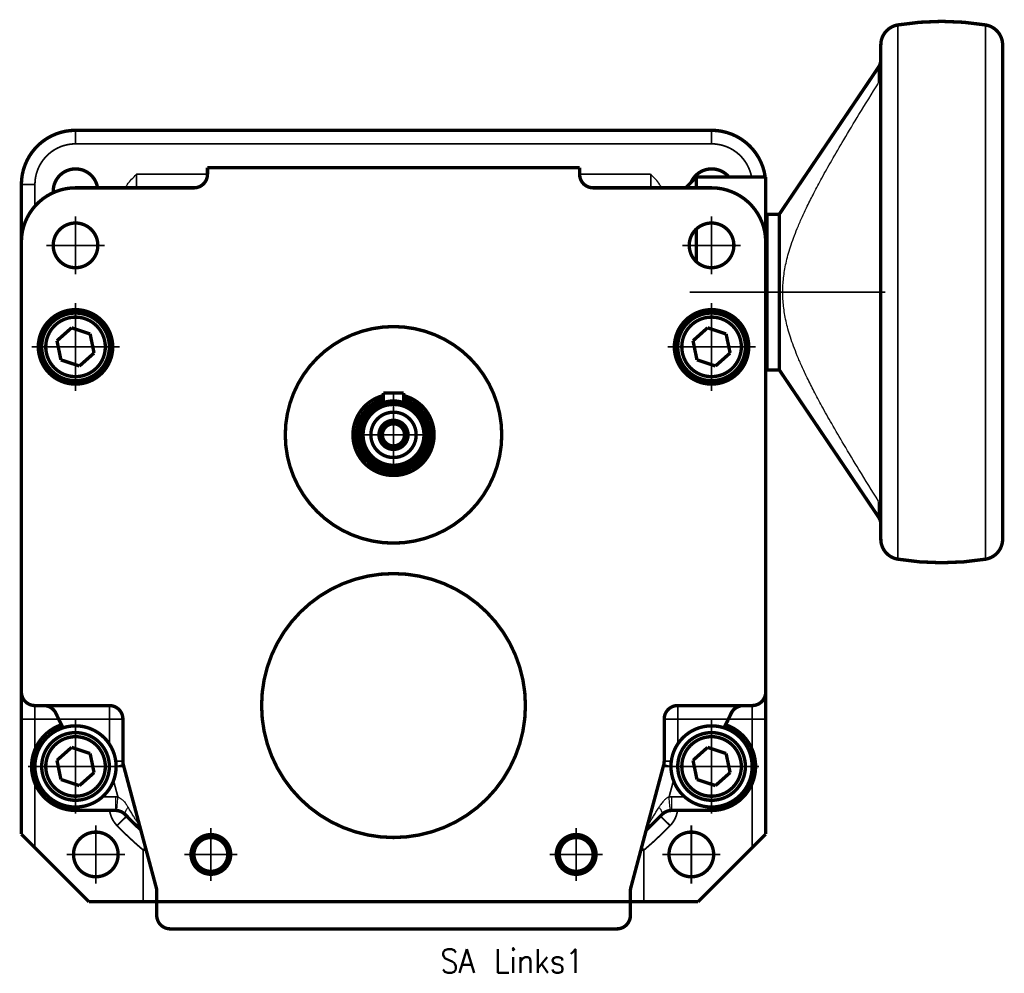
# Model space of a CAD drawing. Header units: inches. Extents: x -427 to 263, y -245 to 239.
# Tile 7 of 9: x -73 to 73, y -74 to 67. Entities that reach past the tile are written whole.
import ezdxf

# ---------------------------------------------------------------- set-up
doc = ezdxf.new("R2010")
doc.units = ezdxf.units.IN
doc.linetypes.add('DOT_CENTER', pattern=[14, 12, -1, 0, -1])
doc.layers.add('1', color=7, linetype='Continuous')
doc.styles.add('CONVERTER_11', font='txt.shx', dxfattribs={"width": 0.9})

# ---------------------------------------------------------------- blocks, each defined once
blk = doc.blocks.new('1400004010_01_R4_Antriebswelle__40', base_point=(-23.76, -0.26))
at = {"color": 7, "linetype": 'Continuous', "const_width": 0.5}
for points in [[(-19, 11.8, 2.042276), (-11.51, 5.99, 2.042276)], [(-11.51, 5.99, 0.3414), (-16, 11.79, 0.3414)], [(-19, 11.28, 2.012463), (-12.01, 5.99, 2.012463)], [(-12.01, 5.99, 0.334782), (-16, 11.27, 0.334782)]]:
    blk.add_lwpolyline(points, format="xyb", dxfattribs=at)
at = {"color": 124, "linetype": 'Continuous', "const_width": 0.25}
blk.add_lwpolyline([(-19, 10.97, 6.785948), (-16, 10.96, 6.785948)], format="xyb", dxfattribs=at)
at = {"color": 7, "linetype": 'Continuous', "const_width": 0.5}
for points in [[(-22.51, 5.99, 1), (-12.51, 5.99, 1)], [(-22.01, 5.99, 1), (-13.01, 5.99, 1)], [(-20.86, 5.99, 1), (-14.16, 5.99, 1)], [(-19.66, 5.99, 1), (-15.36, 5.99, 1)], [(-19.16, 5.99, 1), (-15.86, 5.99, 1)], [(-19.15, 5.99, 1), (-15.88, 5.99, 1)]]:
    blk.add_lwpolyline(points, format="xyb", close=True, dxfattribs=at)
at = {"layer": '1', "color": 30, "linetype": 'DOT_CENTER', "const_width": 0.25}
for points in [[(-17.51, 11.99), (-17.51, -0.01)], [(-11.51, 5.99), (-23.51, 5.99)]]:
    blk.add_lwpolyline(points, dxfattribs=at)
at = {"layer": '1', "color": 2, "linetype": 'Continuous', "const_width": 0.25}
blk.add_lwpolyline([(-19.51, 5.99, 2.414214), (-17.51, 7.99, 2.414214)], format="xyb", dxfattribs=at)
blk = doc.blocks.new('D6885T1A3X3X20L__41', base_point=(-19.25, 10.5))
at = {"color": 7, "linetype": 'Continuous', "const_width": 0.5}
for points in [[(-19, 12.19), (-16, 12.19)], [(-19, 10.76), (-19, 12.19)], [(-16, 10.75), (-16, 12.19)]]:
    blk.add_lwpolyline(points, dxfattribs=at)
blk = doc.blocks.new('1402004010_R4_Welleneinheit_Antrieb_2__42', base_point=(-23.76, -0.26))
for name, p in [('1400004010_01_R4_Antriebswelle__40', (-23.76, -0.26)), ('D6885T1A3X3X20L__41', (-19.25, 10.5))]:
    blk.add_blockref(name, p)
blk = doc.blocks.new('1933100008_Schnor_Scheibe_A_6_4_2__43', base_point=(-70.75, -49.26))
at = {"color": 7, "linetype": 'Continuous', "const_width": 0.5}
blk.add_lwpolyline([(-70.5, -43.01, 1), (-58.5, -43.01, 1)], format="xyb", close=True, dxfattribs=at)
at = {"layer": '1', "color": 30, "linetype": 'DOT_CENTER', "const_width": 0.25}
for points in [[(-64.5, -36.01), (-64.5, -50.01)], [(-57.5, -43.01), (-71.5, -43.01)]]:
    blk.add_lwpolyline(points, dxfattribs=at)
blk = doc.blocks.new('Schraube_M_6x20_DIN_912_2__44', base_point=(-69.75, -48.26))
at = {"color": 7, "linetype": 'Continuous', "const_width": 0.5}
for points in [[(-69.5, -43.01, 1), (-59.5, -43.01, 1)], [(-68.9, -43.01, 1), (-60.1, -43.01, 1)]]:
    blk.add_lwpolyline(points, format="xyb", close=True, dxfattribs=at)
for points in [[(-67.24, -42.11), (-65.08, -40.19)], [(-65.08, -40.19), (-62.34, -41.1)], [(-66.66, -44.93), (-67.24, -42.11)], [(-62.34, -41.1), (-61.76, -43.92)], [(-63.92, -45.84), (-66.66, -44.93)], [(-61.76, -43.92), (-63.92, -45.84)]]:
    blk.add_lwpolyline(points, dxfattribs=at)
blk = doc.blocks.new('1933100008_Schnor_Scheibe_A_6_4_4_2__45', base_point=(23.24, -49.26))
at = {"color": 7, "linetype": 'Continuous', "const_width": 0.5}
blk.add_lwpolyline([(23.49, -43.01, 1), (35.49, -43.01, 1)], format="xyb", close=True, dxfattribs=at)
at = {"layer": '1', "color": 30, "linetype": 'DOT_CENTER', "const_width": 0.25}
for points in [[(29.49, -36.01), (29.49, -50.01)], [(36.49, -43.01), (22.49, -43.01)]]:
    blk.add_lwpolyline(points, dxfattribs=at)
blk = doc.blocks.new('Schraube_M_6x20_DIN_912_4_2__46', base_point=(24.24, -48.26))
at = {"color": 7, "linetype": 'Continuous', "const_width": 0.5}
for points in [[(24.49, -43.01, 1), (34.49, -43.01, 1)], [(25.09, -43.01, 1), (33.89, -43.01, 1)]]:
    blk.add_lwpolyline(points, format="xyb", close=True, dxfattribs=at)
for points in [[(26.75, -42.11), (28.9, -40.19)], [(28.9, -40.19), (31.64, -41.1)], [(27.33, -44.93), (26.75, -42.11)], [(31.64, -41.1), (32.23, -43.92)], [(30.07, -45.84), (27.33, -44.93)], [(32.23, -43.92), (30.07, -45.84)]]:
    blk.add_lwpolyline(points, dxfattribs=at)
blk = doc.blocks.new('Schraube_M_6x20_DIN_912_3_2__47', base_point=(24.24, 13.74))
at = {"color": 7, "linetype": 'Continuous', "const_width": 0.5}
for points in [[(24.49, 18.99, 1), (34.49, 18.99, 1)], [(25.09, 18.99, 1), (33.89, 18.99, 1)]]:
    blk.add_lwpolyline(points, format="xyb", close=True, dxfattribs=at)
for points in [[(26.75, 19.89), (28.9, 21.81)], [(28.9, 21.81), (31.64, 20.9)], [(31.64, 20.9), (32.23, 18.08)], [(27.33, 17.07), (26.75, 19.89)], [(32.23, 18.08), (30.07, 16.16)], [(30.07, 16.16), (27.33, 17.07)]]:
    blk.add_lwpolyline(points, dxfattribs=at)
blk = doc.blocks.new('Schraube_M_6x20_DIN_912_2_2__48', base_point=(-69.75, 13.74))
at = {"color": 7, "linetype": 'Continuous', "const_width": 0.5}
for points in [[(-69.5, 18.99, 1), (-59.5, 18.99, 1)], [(-68.9, 18.99, 1), (-60.1, 18.99, 1)]]:
    blk.add_lwpolyline(points, format="xyb", close=True, dxfattribs=at)
for points in [[(-67.24, 19.89), (-65.08, 21.81)], [(-65.08, 21.81), (-62.34, 20.9)], [(-62.34, 20.9), (-61.76, 18.08)], [(-66.66, 17.07), (-67.24, 19.89)], [(-61.76, 18.08), (-63.92, 16.16)], [(-63.92, 16.16), (-66.66, 17.07)]]:
    blk.add_lwpolyline(points, dxfattribs=at)
blk = doc.blocks.new('1400001010_05_R4_Gehäuse_Antrieb_B3_3__49', base_point=(-72.75, -67.26))
at = {"color": 7, "linetype": 'Continuous', "const_width": 0.5}
for points in [[(-45, 45.49), (-2.51, 45.49)], [(-45, 44.49), (-45, 45.49)], [(-2.51, 45.49), (9.99, 45.49)], [(9.99, 44.49), (9.99, 45.49)], [(-64.5, 42.49), (-55.5, 42.49)], [(-55.5, 42.49), (-47, 42.49)], [(12, 42.49), (11.99, 42.49)], [(20.5, 42.49), (12, 42.49)], [(29.49, 42.49), (20.5, 42.49)], [(-72.5, 7.99), (-72.5, 34.49)], [(37.49, -10.01), (37.49, 34.49)], [(-72.5, -2.01), (-72.5, 7.99)], [(-72.5, -10.01), (-72.5, -2.01)], [(-72.5, -12.01), (-72.5, -10.01)], [(37.49, -14.01), (37.49, -10.01)], [(-72.5, -14.01), (-72.5, -12.01)], [(-72.5, -22.01), (-72.5, -14.01)], [(37.49, -32.01), (37.49, -14.01)], [(-72.5, -32.01), (-72.5, -22.01)], [(-70.5, -34.01), (-69.2, -34.01)], [(-69.2, -34.01), (-69.19, -34.01)], [(-69.19, -34.01), (-59.5, -34.01)], [(34.19, -34.01), (24.49, -34.01)], [(34.2, -34.01), (34.19, -34.01)], [(34.19, -34.01), (34.19, -34.01)], [(35.49, -34.01), (34.2, -34.01)], [(-57.5, -42.25), (-57.5, -36.01)], [(22.49, -42.25), (22.49, -36.01)], [(-57.43, -42.77), (-55.01, -51.82)], [(22.42, -42.77), (19.99, -51.82)], [(-58.59, -49.51), (-64.5, -49.51)], [(23.58, -49.51), (23.59, -49.51)], [(23.59, -49.51), (29.49, -49.51)], [(-55.01, -51.82), (-52.57, -60.92)], [(19.99, -51.82), (17.56, -60.92)], [(-52.5, -63.01), (-52.5, -61.44)], [(17.49, -63.01), (17.49, -61.44)], [(-52.5, -65.01), (-52.5, -63.01)], [(17.49, -63.01), (-52.5, -63.01)], [(17.49, -65.01), (17.49, -63.01)], [(-38.48, -67.01), (-50.5, -67.01)], [(-17.5, -67.01), (-38.48, -67.01)], [(3.48, -67.01), (-17.5, -67.01)], [(15.49, -67.01), (3.48, -67.01)]]:
    blk.add_lwpolyline(points, dxfattribs=at)
for points in [[(-47, 42.49, 0.414214), (-45, 44.49, 0.414214)], [(9.99, 44.49, 0.414214), (11.99, 42.49, 0.414214)], [(-64.5, 42.49, 0.414214), (-72.5, 34.49, 0.414214)], [(37.49, 34.49, 0.414214), (29.49, 42.49, 0.414214)], [(-17.51, 21.99, 0.999611), (-17.51, -10.01, 0.999611)], [(-17.51, -10.01, 0.999611), (-17.51, 21.99, 0.999611)], [(-17.51, -14.51, 0.999681), (-17.51, -53.51, 0.999681)], [(-17.51, -53.51, 0.999681), (-17.51, -14.51, 0.999681)], [(-72.5, -32.01, 0.414214), (-70.5, -34.01, 0.414214)], [(35.5, -34.01, 0.41239), (37.49, -32.01, 0.41239)], [(-69.19, -34.01, 0.001675), (-69.2, -34.01, 0.001675)], [(-68.13, -34.33, 0.140967), (-69.19, -34.01, 0.140967)], [(-67.39, -35.17, 0.142987), (-68.13, -34.33, 0.142987)], [(-57.5, -36.01, 0.414214), (-59.5, -34.01, 0.414214)], [(24.49, -34.01, 0.414214), (22.49, -36.01, 0.414214)], [(34.19, -34.01, 0.291484), (32.37, -35.17, 0.291484)], [(35.49, -34.01, 0.001557), (35.5, -34.01, 0.001557)], [(-67.39, -35.17, 0.004237), (-66.99, -36.01, 0.004237)], [(-66.99, -36.01, 0.004256), (-66.57, -36.85, 0.004256)], [(31.56, -36.85, 0.004256), (31.97, -36.01, 0.004256)], [(31.97, -36.01, 0.004237), (32.37, -35.17, 0.004237)], [(-66.57, -36.85, 0.849675), (-64.5, -49.51, 0.849675)], [(-66.57, -36.85, 0.0023), (-66.34, -37.3, 0.0023)], [(29.49, -49.51, 0.849675), (31.56, -36.85, 0.849675)], [(31.33, -37.3, 0.0023), (31.56, -36.85, 0.0023)], [(-57.5, -42.25, 0.065543), (-57.43, -42.77, 0.065543)], [(22.42, -42.77, 0.065543), (22.49, -42.25, 0.065543)], [(-58.41, -49.52, 0.023044), (-58.59, -49.51, 0.023044)], [(-57.15, -50.13, 0.180151), (-58.41, -49.52, 0.180151)], [(23.4, -49.52, 0.180165), (22.14, -50.13, 0.180165)], [(23.58, -49.51, 0.023046), (23.4, -49.52, 0.023046)], [(-57.15, -50.13, 0.001429), (-56.93, -50.35, 0.001429)], [(-56.93, -50.35, 0.013198), (-54.86, -52.38, 0.013198)], [(19.84, -52.38, 0.014627), (22.14, -50.13, 0.014627)], [(-52.5, -61.44, 0.065543), (-52.57, -60.92, 0.065543)], [(17.56, -60.92, 0.065543), (17.49, -61.44, 0.065543)], [(-52.5, -65.01, 0.414214), (-50.5, -67.01, 0.414214)], [(15.5, -67.01, 0.41239), (17.49, -65.01, 0.41239)], [(15.49, -67.01, 0.001557), (15.5, -67.01, 0.001557)]]:
    blk.add_lwpolyline(points, format="xyb", dxfattribs=at)
for points in [[(-67.8, 33.99, 1), (-61.2, 33.99, 1)], [(26.19, 33.99, 1), (32.79, 33.99, 1)], [(-70, 18.99, 1), (-59, 18.99, 1)], [(23.99, 18.99, 1), (34.99, 18.99, 1)], [(-47.43, -56.01, 1), (-41.57, -56.01, 1)], [(-47, -56.01, 1), (-42, -56.01, 1)], [(6.55, -56.01, 1), (12.42, -56.01, 1)], [(6.99, -56.01, 1), (11.99, -56.01, 1)]]:
    blk.add_lwpolyline(points, format="xyb", close=True, dxfattribs=at)
at = {"color": 124, "linetype": 'Continuous', "const_width": 0.25}
for points in [[(-59.5, -34.2), (-59.5, -34.01)], [(-59.5, -36.01), (-59.5, -34.2)], [(24.49, -36.01), (24.49, -34.01)], [(-66.99, -36.01), (-64.19, -36.01)], [(-64.19, -36.01), (-61.36, -36.01)], [(-61.36, -36.01), (-59.5, -36.01)], [(-59.5, -36.01), (-59.5, -39.14)], [(-59.5, -36.01), (-58.49, -36.01)], [(-58.49, -36.01), (-57.5, -36.01)], [(22.5, -36.01), (22.49, -36.01)], [(24.49, -36.01), (22.5, -36.01)], [(24.5, -36.01), (24.49, -36.01)], [(24.49, -36.01), (24.49, -39.7)], [(29.19, -36.01), (24.5, -36.01)], [(31.97, -36.01), (29.19, -36.01)], [(-59.5, -39.14), (-59.5, -39.7)], [(-58.55, -42.25), (-57.5, -42.25)], [(23.54, -42.25), (22.49, -42.25)], [(-58.5, -43.05), (-57.43, -42.77)], [(23.49, -43.05), (22.42, -42.77)], [(-58.88, -45.11), (-58.23, -47.53)], [(23.86, -45.11), (23.21, -47.53)], [(-58.59, -47.51), (-60.53, -47.51)], [(23.58, -47.51), (25.52, -47.51)]]:
    blk.add_lwpolyline(points, dxfattribs=at)
for points in [[(-58.23, -47.53, 0.023045), (-58.59, -47.51, 0.023045)], [(23.58, -47.51, 0.023046), (23.21, -47.53, 0.023046)]]:
    blk.add_lwpolyline(points, format="xyb", dxfattribs=at)
at = {"color": 124, "linetype": 'Continuous'}
for points, knots in [([(-58.59, -47.51), (-58.59, -47.64), (-58.59, -47.88), (-58.59, -48.25), (-58.59, -48.6), (-58.59, -48.91), (-58.59, -49.16), (-58.59, -49.33), (-58.59, -49.44), (-58.59, -49.49), (-58.59, -49.51)], [0, 0, 0, 0, 0.374731, 0.736189, 1.098019, 1.414213, 1.671632, 1.859576, 1.929788, 2, 2, 2, 2]), ([(-58.41, -49.52), (-58.41, -49.5), (-58.4, -49.46), (-58.39, -49.35), (-58.38, -49.17), (-58.35, -48.92), (-58.33, -48.61), (-58.29, -48.26), (-58.26, -47.9), (-58.24, -47.65), (-58.23, -47.53)], [0, 0, 0, 0, 0.056303, 0.140423, 0.326065, 0.585786, 0.905596, 1.26381, 1.636042, 2, 2, 2, 2]), ([(-58.23, -47.53), (-58.17, -47.56), (-58, -47.63), (-57.71, -47.82), (-57.35, -48.15), (-57.01, -48.57), (-56.82, -48.88), (-56.73, -49.02)], [0, 0, 0, 0, 0.188824, 0.532085, 1.042193, 1.649991, 2.140954, 2.140954, 2.140954, 2.140954]), ([(23.21, -47.53), (23.16, -47.56), (22.99, -47.63), (22.7, -47.82), (22.34, -48.15), (22, -48.57), (21.81, -48.88), (21.72, -49.02)], [0, 0, 0, 0, 0.188824, 0.532085, 1.042193, 1.649991, 2.140954, 2.140954, 2.140954, 2.140954]), ([(23.4, -49.52), (23.4, -49.5), (23.39, -49.46), (23.38, -49.35), (23.37, -49.17), (23.34, -48.92), (23.31, -48.61), (23.28, -48.26), (23.25, -47.9), (23.22, -47.65), (23.21, -47.53)], [0, 0, 0, 0, 0.056303, 0.140423, 0.326065, 0.585786, 0.905596, 1.26381, 1.636042, 2, 2, 2, 2]), ([(23.58, -47.51), (23.58, -47.64), (23.58, -47.88), (23.58, -48.25), (23.58, -48.6), (23.58, -48.91), (23.58, -49.16), (23.58, -49.33), (23.58, -49.44), (23.58, -49.49), (23.58, -49.51)], [0, 0, 0, 0, 0.374731, 0.736189, 1.098019, 1.414213, 1.671632, 1.859576, 1.929788, 2, 2, 2, 2]), ([(-64.5, -49.51), (-64.5, -49.49), (-64.5, -49.44), (-64.5, -49.35), (-64.5, -49.2), (-64.5, -49.08), (-64.5, -49.01)], [0, 0, 0, 0, 0.0702117, 0.1404234, 0.2949123, 0.5, 0.5, 0.5, 0.5]), ([(-56.73, -49.02), (-56.78, -49.08), (-56.87, -49.2), (-56.97, -49.36), (-57.05, -49.49), (-57.11, -49.6), (-57.15, -49.71), (-57.18, -49.8), (-57.2, -49.89), (-57.21, -49.97), (-57.2, -50.05), (-57.18, -50.1), (-57.16, -50.12), (-57.15, -50.13), (-57.15, -50.13)], [0, 0, 0, 0, 0.228144, 0.444036, 0.578037, 0.702047, 0.814811, 0.915359, 1.003205, 1.078927, 1.16187, 1.231652, 1.241024, 1.250329, 1.250329, 1.250329, 1.250329]), ([(-55.01, -51.82), (-55.01, -51.82), (-55.01, -51.82), (-55.01, -51.81), (-55.01, -51.81), (-55.02, -51.79), (-55.04, -51.77), (-55.05, -51.75), (-55.08, -51.7), (-55.12, -51.64), (-55.18, -51.55), (-55.3, -51.37), (-55.47, -51.1), (-55.67, -50.77), (-55.86, -50.47), (-56.03, -50.19), (-56.2, -49.91), (-56.37, -49.62), (-56.55, -49.32), (-56.67, -49.12), (-56.73, -49.02)], [0, 0, 0, 0, 0.000293, 0.002341, 0.0119, 0.028339, 0.051033, 0.079357, 0.112684, 0.214025, 0.320164, 0.430957, 0.855037, 1.280738, 1.592928, 1.914369, 2.244975, 2.584661, 2.933345, 3.290943, 3.290943, 3.290943, 3.290943]), ([(19.99, -51.82), (19.99, -51.82), (20, -51.82), (20, -51.81), (20, -51.81), (20.01, -51.79), (20.02, -51.77), (20.04, -51.75), (20.07, -51.7), (20.11, -51.64), (20.17, -51.55), (20.28, -51.37), (20.46, -51.1), (20.66, -50.77), (20.85, -50.47), (21.01, -50.19), (21.19, -49.91), (21.36, -49.62), (21.54, -49.32), (21.66, -49.12), (21.72, -49.02)], [0, 0, 0, 0, 0.000293, 0.002341, 0.011899, 0.028338, 0.051032, 0.079356, 0.112683, 0.214024, 0.320163, 0.430957, 0.855037, 1.280738, 1.592928, 1.914368, 2.244974, 2.584661, 2.933344, 3.290942, 3.290942, 3.290942, 3.290942]), ([(21.72, -49.02), (21.77, -49.08), (21.85, -49.2), (21.96, -49.36), (22.04, -49.49), (22.09, -49.6), (22.14, -49.71), (22.17, -49.8), (22.19, -49.89), (22.2, -49.97), (22.19, -50.05), (22.16, -50.1), (22.15, -50.12), (22.14, -50.13), (22.14, -50.13)], [0, 0, 0, 0, 0.228144, 0.444036, 0.578037, 0.702047, 0.814811, 0.915359, 1.003205, 1.078927, 1.16187, 1.231652, 1.241024, 1.250329, 1.250329, 1.250329, 1.250329]), ([(29.49, -49.51), (29.49, -49.49), (29.49, -49.44), (29.49, -49.35), (29.49, -49.2), (29.49, -49.08), (29.49, -49.01)], [0, 0, 0, 0, 0.0702117, 0.1404234, 0.2949123, 0.5, 0.5, 0.5, 0.5])]:
    blk.add_open_spline(points, degree=3, knots=knots, dxfattribs=at)
at = {"layer": '1', "color": 30, "linetype": 'DOT_CENTER', "const_width": 0.25}
for points in [[(-64.5, 38.29), (-64.5, 29.69)], [(29.49, 38.29), (29.49, 29.69)], [(-60.2, 33.99), (-68.8, 33.99)], [(33.79, 33.99), (25.19, 33.99)], [(-64.5, 25.49), (-64.5, 12.49)], [(29.49, 25.49), (29.49, 12.49)], [(-58, 18.99), (-71, 18.99)], [(35.99, 18.99), (22.99, 18.99)], [(-44.5, -52.08), (-44.5, -59.95)], [(9.49, -52.08), (9.49, -59.95)], [(-40.57, -56.01), (-48.43, -56.01)], [(13.42, -56.01), (5.55, -56.01)]]:
    blk.add_lwpolyline(points, dxfattribs=at)
at = {"layer": '1', "color": 2, "linetype": 'Continuous', "const_width": 0.25}
for points in [[(-47.5, -56.01, 2.414214), (-44.5, -53.01, 2.414214)], [(6.49, -56.01, 2.414214), (9.49, -53.01, 2.414214)]]:
    blk.add_lwpolyline(points, format="xyb", dxfattribs=at)
blk = doc.blocks.new('1400004040_00_R4_Gehäuse_Abtrieb_B3_B14_B5_ohne_Naben_3__50', base_point=(-72.75, -67.26))
at = {"color": 7, "linetype": 'Continuous', "const_width": 0.5}
for points in [[(-64.5, 50.99, 0.414214), (-72.5, 42.99, 0.414214)], [(37.42, 44.09, 0.374366), (29.5, 50.99, 0.374366)], [(-61.24, 42.49, 0.956642), (-67.79, 41.78, 0.956642)], [(32.05, 44.09, 0.558394), (26.48, 43.32, 0.558394)], [(-47, 42.49, 0.414214), (-45, 44.49, 0.414214)], [(10, 44.49, 0.414214), (12, 42.49, 0.414214)], [(37.5, 7.99, 0.027924), (37.49, 8.21, 0.027924)], [(37.49, 7.76, 0.027924), (37.5, 7.99, 0.027924)], [(37.5, -2.01, 0.027924), (37.49, -1.79, 0.027924)], [(37.49, -2.24, 0.027924), (37.5, -2.01, 0.027924)], [(37.5, -22.01, 0.027924), (37.49, -21.79, 0.027924)], [(37.49, -22.24, 0.027924), (37.5, -22.01, 0.027924)], [(-72.5, -32.01, 0.414214), (-70.5, -34.01, 0.414214)], [(35.5, -34.01, 0.414214), (37.5, -32.01, 0.414214)], [(37.5, -32.01, 0.027924), (37.49, -31.79, 0.027924)], [(-69.19, -34.01, 0.001675), (-69.2, -34.01, 0.001675)], [(-68.13, -34.33, 0.140967), (-69.19, -34.01, 0.140967)], [(-67.39, -35.17, 0.142987), (-68.13, -34.33, 0.142987)], [(33.13, -34.33, 0.142987), (32.39, -35.17, 0.142987)], [(34.19, -34.01, 0.140967), (33.13, -34.33, 0.140967)], [(34.19, -34.01, 0.000422), (34.19, -34.01, 0.000422)], [(34.2, -34.01, 0.001253), (34.19, -34.01, 0.001253)], [(-67.39, -35.17, 0.004237), (-66.99, -36.01, 0.004237)], [(-66.99, -36.01, 0.004256), (-66.57, -36.85, 0.004256)], [(31.57, -36.85, 0.008493), (32.39, -35.17, 0.008493)], [(-66.57, -36.85, 0.849675), (-64.5, -49.51, 0.849675)], [(29.5, -49.51, 0.849675), (31.57, -36.85, 0.849675)], [(-58.41, -49.52, 0.023046), (-58.59, -49.51, 0.023046)], [(-57.15, -50.13, 0.180165), (-58.41, -49.52, 0.180165)], [(23.58, -49.51, 0.202437), (22.15, -50.13, 0.202437)], [(23.59, -49.51, 0.001557), (23.58, -49.51, 0.001557)], [(-57.15, -50.13, 0.001429), (-56.93, -50.35, 0.001429)], [(-56.93, -50.35, 0.013198), (-54.86, -52.38, 0.013198)], [(19.84, -52.4, 0.013301), (21.93, -50.35, 0.013301)], [(21.93, -50.35, 0.001429), (22.15, -50.13, 0.001429)], [(-52.5, -65.01, 0.414214), (-50.5, -67.01, 0.414214)], [(15.5, -67.01, 0.414214), (17.5, -65.01, 0.414214)]]:
    blk.add_lwpolyline(points, format="xyb", dxfattribs=at)
for points in [[(29.5, 50.99), (-64.5, 50.99)], [(-45, 45.49), (-2.51, 45.49)], [(-45, 44.49), (-45, 45.49)], [(-2.51, 45.49), (9.99, 45.49)], [(9.99, 45.49), (10, 45.49)], [(10, 44.49), (10, 45.49)], [(-72.5, 42.99), (-72.5, 34.49)], [(-55.5, 42.49), (-47, 42.49)], [(20.5, 42.49), (12, 42.49)], [(37.5, 42.99), (37.5, 36.09)], [(37.5, 36.09), (37.5, 31.86)], [(-72.5, 7.99), (-72.5, 34.49)], [(37.5, 31.86), (37.5, 18.09)], [(37.5, 18.09), (37.5, 10.09)], [(37.5, 10.09), (37.5, 7.99)], [(-72.5, -2.01), (-72.5, 7.99)], [(37.5, 7.99), (37.5, -2.01)], [(-72.5, -10.01), (-72.5, -2.01)], [(37.5, -2.01), (37.5, -10.01)], [(-72.5, -12.01), (-72.5, -10.01)], [(37.5, -10.01), (37.49, -10.01)], [(37.5, -14.01), (37.5, -10.01)], [(-72.5, -14.01), (-72.5, -12.01)], [(-72.5, -22.01), (-72.5, -14.01)], [(37.49, -14.01), (37.5, -14.01)], [(37.5, -14.01), (37.5, -22.01)], [(-72.5, -32.01), (-72.5, -22.01)], [(37.5, -22.01), (37.5, -32.01)], [(-72.5, -32.01), (-72.5, -36.01)], [(37.5, -32.01), (37.5, -36.01)], [(-70.5, -34.01), (-69.2, -34.01)], [(34.19, -34.01), (34.19, -34.01)], [(35.49, -34.01), (34.2, -34.01)], [(35.49, -34.01), (35.5, -34.01)], [(-72.5, -36.01), (-72.5, -53.01)], [(37.5, -36.01), (37.5, -53.01)], [(-58.59, -49.51), (-64.5, -49.51)], [(23.59, -49.51), (29.49, -49.51)], [(29.49, -49.51), (29.5, -49.51)], [(-72.5, -53.01), (-70.5, -55.01)], [(37.5, -53.01), (35.5, -55.01)], [(-62.5, -63.01), (-70.5, -55.01)], [(27.5, -63.01), (35.5, -55.01)], [(17.5, -61.21), (17.5, -63.01)], [(-52.5, -63.01), (-52.5, -61.44)], [(-54.5, -63.01), (-62.5, -63.01)], [(-52.5, -63.01), (-54.5, -63.01)], [(-52.5, -65.01), (-52.5, -63.01)], [(17.5, -63.01), (17.5, -65.01)], [(17.5, -63.01), (19.5, -63.01)], [(19.5, -63.01), (27.5, -63.01)], [(-38.48, -67.01), (-50.5, -67.01)], [(-17.5, -67.01), (-38.48, -67.01)], [(3.48, -67.01), (-17.5, -67.01)], [(15.49, -67.01), (3.48, -67.01)], [(15.49, -67.01), (15.5, -67.01)]]:
    blk.add_lwpolyline(points, dxfattribs=at)
at = {"color": 124, "linetype": 'Continuous', "const_width": 0.25}
for points in [[(-64.5, 48.99), (-64.5, 50.99)], [(29.5, 48.99), (29.5, 50.99)], [(29.5, 48.99), (-64.5, 48.99)], [(-45, 44.49), (-55.5, 44.49)], [(-55.5, 42.49), (-55.5, 44.49)], [(20.5, 44.49), (10, 44.49)], [(20.5, 42.49), (20.5, 44.49)], [(-70.5, 42.99), (-72.5, 42.99)], [(-70.5, 42.99), (-70.5, 39.78)], [(-70.5, -36.01), (-70.5, -34.01)], [(-59.5, -34.2), (-59.5, -34.01)], [(-59.5, -36.01), (-59.5, -34.2)], [(35.5, -36.01), (35.5, -34.01)], [(-70.5, -36.01), (-72.5, -36.01)], [(-70.5, -36.01), (-70.5, -40.51)], [(-70.5, -36.01), (-66.99, -36.01)], [(-66.99, -36.01), (-64.19, -36.01)], [(-64.19, -36.01), (-61.36, -36.01)], [(-61.36, -36.01), (-59.5, -36.01)], [(-59.5, -36.01), (-59.5, -39.14)], [(-59.5, -36.01), (-58.49, -36.01)], [(-58.49, -36.01), (-57.5, -36.01)], [(24.49, -36.01), (22.5, -36.01)], [(24.5, -36.01), (24.49, -36.01)], [(29.19, -36.01), (24.5, -36.01)], [(31.97, -36.01), (29.19, -36.01)], [(35.5, -36.01), (31.99, -36.01)], [(35.5, -36.01), (37.5, -36.01)], [(35.5, -36.01), (35.5, -40.51)], [(-59.5, -39.14), (-59.5, -39.7)], [(-70.5, -45.51), (-70.5, -55.01)], [(35.5, -45.51), (35.5, -55.01)], [(-58.37, -51.75), (-56.93, -50.35)], [(23.37, -51.75), (21.93, -50.35)], [(-54.16, -54.98), (-54.5, -55.37)], [(-54.5, -63.01), (-54.5, -55.37)], [(-54.05, -55.37), (-54.5, -55.37)], [(19.04, -55.37), (19.5, -55.37)], [(19.15, -54.96), (19.5, -55.37)], [(19.5, -63.01), (19.5, -55.37)], [(17.49, -65.01), (17.5, -65.01)]]:
    blk.add_lwpolyline(points, dxfattribs=at)
for points in [[(-64.5, 48.99, 0.414214), (-70.5, 42.99, 0.414214)], [(35.4, 44.09, 0.361186), (29.5, 48.99, 0.361186)], [(-59.46, -49.51, 0.159421), (-58.37, -51.75, 0.159421)], [(23.37, -51.75, 0.159421), (24.46, -49.51, 0.159421)], [(-58.37, -51.75, 0.023262), (-54.5, -55.37, 0.023262)], [(19.5, -55.37, 0.023262), (23.37, -51.75, 0.023262)]]:
    blk.add_lwpolyline(points, format="xyb", dxfattribs=at)
at = {"color": 7, "linetype": 'Continuous', "const_width": 0.5}
for points in [[(-64.8, -56.01, 1), (-58.2, -56.01, 1)], [(23.2, -56.01, 1), (29.8, -56.01, 1)]]:
    blk.add_lwpolyline(points, format="xyb", close=True, dxfattribs=at)
at = {"color": 7, "linetype": 'Continuous'}
for points, knots in [([(-57.12, 42.49), (-57.08, 42.57), (-56.99, 42.73), (-56.71, 43.17), (-56.22, 43.76), (-55.74, 44.25), (-55.5, 44.49)], [0, 0, 0, 0, 0.282044, 0.533242, 1.561678, 2.584497, 2.584497, 2.584497, 2.584497]), ([(22.12, 42.49), (22.08, 42.57), (21.99, 42.73), (21.71, 43.17), (21.22, 43.76), (20.74, 44.25), (20.5, 44.49)], [0, 0, 0, 0, 0.282044, 0.533242, 1.561678, 2.584497, 2.584497, 2.584497, 2.584497]), ([(-67.98, -34.44), (-68.04, -34.41), (-68.16, -34.34), (-68.32, -34.26), (-68.46, -34.2), (-68.57, -34.16), (-68.65, -34.13), (-68.72, -34.1), (-68.79, -34.08), (-68.86, -34.06), (-68.94, -34.04), (-69.01, -34.03), (-69.1, -34.02), (-69.15, -34.02), (-69.19, -34.01)], [0, 0, 0, 0, 0.203819, 0.405188, 0.535744, 0.658125, 0.739268, 0.80661, 0.886171, 0.959558, 1.035637, 1.110272, 1.189222, 1.284705, 1.284705, 1.284705, 1.284705]), ([(-67.94, -34.46), (-67.95, -34.46), (-67.96, -34.45), (-67.97, -34.44), (-67.98, -34.44), (-67.98, -34.44), (-67.98, -34.44)], [0, 0, 0, 0, 0.02176372, 0.0451117, 0.04752913, 0.0499677, 0.0499677, 0.0499677, 0.0499677]), ([(32.98, -34.44), (32.98, -34.44), (32.98, -34.44), (32.97, -34.44), (32.96, -34.45), (32.95, -34.46), (32.94, -34.46)], [0, 0, 0, 0, 0.00243855, 0.004856, 0.02820398, 0.0499677, 0.0499677, 0.0499677, 0.0499677]), ([(34.19, -34.01), (34.17, -34.01), (34.15, -34.01), (34.12, -34.02), (34.07, -34.02), (34.01, -34.03), (33.94, -34.04), (33.86, -34.06), (33.78, -34.08), (33.71, -34.11), (33.63, -34.13), (33.55, -34.17), (33.45, -34.21), (33.31, -34.27), (33.16, -34.35), (33.04, -34.41), (32.98, -34.44)], [0, 0, 0, 0, 0.03312, 0.061496, 0.113758, 0.163033, 0.24613, 0.330865, 0.407461, 0.491289, 0.562256, 0.649636, 0.755221, 0.896277, 1.089195, 1.284731, 1.284731, 1.284731, 1.284731])]:
    blk.add_open_spline(points, degree=3, knots=knots, dxfattribs=at)
at = {"color": 124, "linetype": 'Continuous'}
for points, knots in [([(37.49, 8.43), (37.49, 8.36), (37.5, 8.21), (37.5, 8.06), (37.5, 7.99)], [0, 0, 0, 0, 0.2223384, 0.4459987, 0.4459987, 0.4459987, 0.4459987]), ([(37.49, 7.54), (37.49, 7.61), (37.5, 7.76), (37.5, 7.91), (37.5, 7.99)], [0, 0, 0, 0, 0.2223462, 0.4459949, 0.4459949, 0.4459949, 0.4459949]), ([(37.5, -2.01), (37.5, -1.94), (37.5, -1.79), (37.49, -1.64), (37.49, -1.57)], [0, 0, 0, 0, 0.2236488, 0.4459949, 0.4459949, 0.4459949, 0.4459949]), ([(37.49, -2.47), (37.49, -2.37), (37.5, -2.22), (37.5, -2.07), (37.5, -2.01)], [0, 0, 0, 0, 0.2771422, 0.4515604, 0.4515604, 0.4515604, 0.4515604]), ([(37.5, -22.01), (37.5, -21.94), (37.5, -21.79), (37.49, -21.64), (37.49, -21.57)], [0, 0, 0, 0, 0.2236488, 0.4459949, 0.4459949, 0.4459949, 0.4459949]), ([(37.49, -22.47), (37.49, -22.37), (37.5, -22.22), (37.5, -22.07), (37.5, -22.01)], [0, 0, 0, 0, 0.2771422, 0.4515604, 0.4515604, 0.4515604, 0.4515604]), ([(37.5, -32.01), (37.5, -31.96), (37.5, -31.81), (37.49, -31.65), (37.49, -31.56)], [0, 0, 0, 0, 0.1745068, 0.4515322, 0.4515322, 0.4515322, 0.4515322]), ([(-67.98, -34.44), (-68, -34.43), (-68.03, -34.41), (-68.06, -34.38), (-68.09, -34.35), (-68.12, -34.34), (-68.13, -34.33)], [0, 0, 0, 0, 0.0550198, 0.1001937, 0.141493, 0.1787917, 0.1787917, 0.1787917, 0.1787917]), ([(32.98, -34.44), (33, -34.43), (33.03, -34.41), (33.06, -34.38), (33.09, -34.35), (33.12, -34.34), (33.13, -34.33)], [0, 0, 0, 0, 0.0550198, 0.1001937, 0.141493, 0.1787917, 0.1787917, 0.1787917, 0.1787917])]:
    blk.add_open_spline(points, degree=3, knots=knots, dxfattribs=at)
at = {"layer": '1', "color": 30, "linetype": 'DOT_CENTER', "const_width": 0.25}
for points in [[(-61.5, -51.71), (-61.5, -60.31)], [(26.5, -51.71), (26.5, -60.31)], [(-57.2, -56.01), (-65.8, -56.01)], [(30.8, -56.01), (22.2, -56.01)]]:
    blk.add_lwpolyline(points, dxfattribs=at)
blk = doc.blocks.new('1402004030_02_R4_Welleneinheit_B14_Abtrieb_2__51', base_point=(-72.75, -67.26))
for name, p in [('1400004040_00_R4_Gehäuse_Abtrieb_B3_B14_B5_ohne_Naben_3__50', (-72.75, -67.26)), ('1400001010_05_R4_Gehäuse_Antrieb_B3_3__49', (-72.75, -67.26)), ('Schraube_M_6x20_DIN_912_2_2__48', (-69.75, 13.74)), ('Schraube_M_6x20_DIN_912_3_2__47', (24.24, 13.74)), ('1933100008_Schnor_Scheibe_A_6_4_2__43', (-70.75, -49.26)), ('1933100008_Schnor_Scheibe_A_6_4_4_2__45', (23.24, -49.26)), ('Schraube_M_6x20_DIN_912_2__44', (-69.75, -48.26)), ('Schraube_M_6x20_DIN_912_4_2__46', (24.24, -48.26))]:
    blk.add_blockref(name, p)
blk = doc.blocks.new('1400040010_020_030_040_Ritzelverstellwelle__52', base_point=(39.25, 22.34))
at = {"color": 7, "linetype": 'Continuous', "const_width": 0.5}
for points in [[(54.5, 31.59), (54.5, 22.59)], [(39.5, 29.19), (39.5, 24.99)]]:
    blk.add_lwpolyline(points, dxfattribs=at)
blk = doc.blocks.new('1400040050_04_Deckel__53', base_point=(25.4, 9.84))
at = {"color": 7, "linetype": 'Continuous', "const_width": 0.5}
for points in [[(25.65, 42.49), (27.25, 44.09)], [(37.5, 44.09), (27.25, 44.09)], [(27.25, 44.09), (27.25, 42.49)], [(37.5, 44.09), (37.5, 42.99)], [(37.5, 42.99), (37.5, 36.09)], [(27.25, 36.41), (27.25, 31.56)], [(37.5, 36.09), (37.5, 31.86)], [(37.5, 31.86), (37.5, 18.09)], [(37.5, 18.09), (37.5, 10.09)], [(37.5, 10.09), (37.49, 10.09)]]:
    blk.add_lwpolyline(points, dxfattribs=at)
blk = doc.blocks.new('1935101005_elesa_speichenhandrad_gn_522_80_k10_a_2_03__54', base_point=(37.25, -13.16))
at = {"color": 7, "linetype": 'Continuous', "const_width": 0.5}
for points in [[(69.99, 66.56, 0.081621), (57.01, 66.56, 0.081621)], [(57.01, 66.56, 0.367273), (54.5, 63.6, 0.367273)], [(72.5, 63.6, 0.367273), (69.99, 66.56, 0.367273)], [(54.16, 60.32, 0.149451), (54.5, 61.44, 0.149451)], [(54.5, -7.26, 0.149451), (54.16, -6.15, 0.149451)], [(54.5, -9.42, 0.367273), (57.01, -12.38, 0.367273)], [(69.99, -12.38, 0.367273), (72.5, -9.42, 0.367273)], [(57.01, -12.38, 0.081621), (69.99, -12.38, 0.081621)]]:
    blk.add_lwpolyline(points, format="xyb", dxfattribs=at)
at = {"color": 124, "linetype": 'Continuous', "const_width": 0.25}
for points in [[(57.01, 66.56), (57.01, 27.09)], [(69.99, 66.56), (69.99, -12.38)], [(54.16, 60.32), (54.16, 57.98)], [(57.01, 27.09), (57.01, -12.38)], [(54.16, -3.81), (54.16, -6.15)]]:
    blk.add_lwpolyline(points, dxfattribs=at)
at = {"color": 7, "linetype": 'Continuous', "const_width": 0.5}
for points in [[(54.5, 63.6), (54.5, 61.44)], [(72.5, 63.6), (72.5, -9.42)], [(54.5, 61.44), (54.5, 59.18)], [(39.5, 38.59), (54.16, 60.32)], [(54.5, 59.18), (54.5, 31.59)], [(37.7, 38.59), (37.7, 36.09)], [(39.5, 38.59), (37.7, 38.59)], [(39.5, 38.59), (39.5, 29.19)], [(37.7, 36.09), (37.5, 36.09)], [(37.5, 36.09), (37.5, 31.86)], [(37.7, 36.09), (37.7, 18.09)], [(37.5, 31.86), (37.5, 18.09)], [(54.5, 31.59), (54.5, 22.59)], [(39.5, 29.19), (39.5, 24.99)], [(39.5, 24.99), (39.5, 15.59)], [(54.5, 22.59), (54.5, -5.01)], [(37.7, 18.09), (37.5, 18.09)], [(37.7, 18.09), (37.7, 15.59)], [(39.5, 15.59), (37.7, 15.59)], [(39.5, 15.59), (54.16, -6.15)], [(54.5, -5.01), (54.5, -7.26)], [(54.5, -7.26), (54.5, -9.42)]]:
    blk.add_lwpolyline(points, dxfattribs=at)
at = {"color": 7, "linetype": 'Continuous'}
for points, knots in [([(54.5, 59.18), (54.49, 59.06), (54.49, 58.85), (54.42, 58.55), (54.32, 58.27), (54.22, 58.08), (54.16, 57.98)], [0, 0, 0, 0, 0.357471, 0.631613, 0.906392, 1.263091, 1.263091, 1.263091, 1.263091]), ([(54.16, -3.81), (53.19, -2.26), (51.46, 0.52), (49.16, 4.34), (47.33, 7.47), (45.86, 10.1), (44.66, 12.35), (43.67, 14.32), (42.85, 16.06), (42.17, 17.63), (41.61, 19.06), (41.15, 20.38), (40.78, 21.61), (40.49, 22.78), (40.27, 23.9), (40.12, 24.98), (40.03, 26.04), (40, 27.09), (40.03, 28.13), (40.12, 29.19), (40.27, 30.27), (40.49, 31.39), (40.78, 32.56), (41.15, 33.8), (41.61, 35.12), (42.17, 36.55), (42.85, 38.11), (43.67, 39.86), (44.66, 41.82), (45.86, 44.07), (47.33, 46.7), (49.16, 49.83), (51.46, 53.65), (53.19, 56.43), (54.16, 57.98)], [0, 0, 0, 0, 5.473958, 9.825362, 13.37866, 16.342103, 18.860719, 21.035629, 22.941867, 24.635126, 26.15894, 27.547441, 28.828667, 30.025854, 31.159122, 32.246177, 33.303241, 34.345528, 35.387815, 36.444879, 37.531934, 38.665202, 39.862389, 41.143615, 42.532116, 44.05593, 45.749189, 47.655427, 49.830337, 52.348953, 55.312396, 58.865694, 63.217098, 68.691056, 68.691056, 68.691056, 68.691056]), ([(54.16, -3.81), (54.2, -3.88), (54.31, -4.07), (54.41, -4.35), (54.49, -4.68), (54.49, -4.89), (54.5, -5.01)], [0, 0, 0, 0, 0.272542, 0.631481, 0.905623, 1.263094, 1.263094, 1.263094, 1.263094])]:
    blk.add_open_spline(points, degree=3, knots=knots, dxfattribs=at)
at = {"layer": '1', "color": 30, "linetype": 'DOT_CENTER', "const_width": 0.25}
blk.add_lwpolyline([(55.16, 27.09), (26.25, 27.09)], dxfattribs=at)
blk = doc.blocks.new('1935101005_elesa_speichenhandrad_gn_522_80_k10_a_2_03__55', base_point=(37.25, -13.16))
blk.add_blockref('1935101005_elesa_speichenhandrad_gn_522_80_k10_a_2_03__54', (37.25, -13.16))
blk = doc.blocks.new('1402040010_R4_Handradverstellung_2__56', base_point=(25.4, -13.16))
for name, p in [('1935101005_elesa_speichenhandrad_gn_522_80_k10_a_2_03__55', (37.25, -13.16)), ('1400040050_04_Deckel__53', (25.4, 9.84)), ('1400040010_020_030_040_Ritzelverstellwelle__52', (39.25, 22.34))]:
    blk.add_blockref(name, p)
blk = doc.blocks.new('R4_B14_HV_Freier_Antrieb__57', base_point=(-72.75, -67.26))
for name, p in [('1402040010_R4_Handradverstellung_2__56', (25.4, -13.16)), ('1402004030_02_R4_Welleneinheit_B14_Abtrieb_2__51', (-72.75, -67.26)), ('1402004010_R4_Welleneinheit_Antrieb_2__42', (-23.76, -0.26))]:
    blk.add_blockref(name, p)
blk = doc.blocks.new('SA_Links1', base_point=(0, 0))
blk.add_blockref('R4_B14_HV_Freier_Antrieb__57', (-72.75, -67.26))
at = {"layer": '1', "color": 4, "insert": (0, -70.01), "char_height": 3.5, "attachment_point": 2, "line_spacing_factor": 1.320528, "style": 'CONVERTER_11'}
blk.add_mtext('SA Links1', dxfattribs=at)

msp = doc.modelspace()

# ---------------------------------------------------------------- block references
msp.add_blockref('SA_Links1', (0, 0))

doc.saveas('drawing.dxf')
